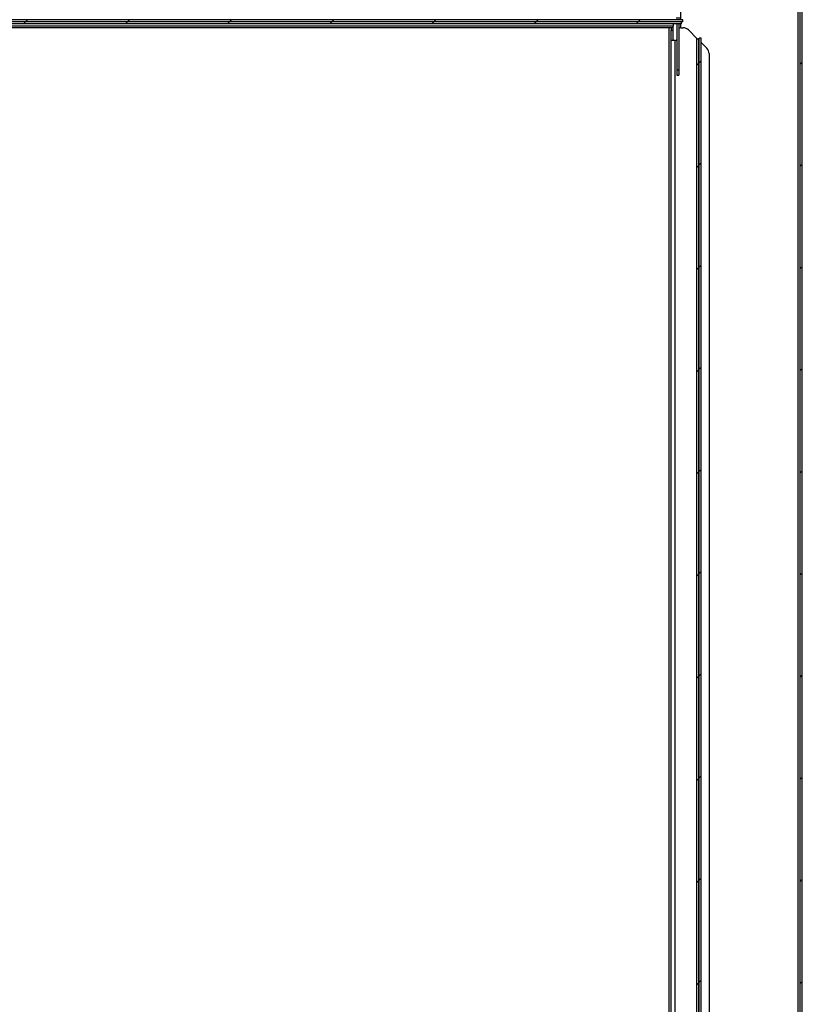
# Paper-space layout 'Specification Drawing' of a CAD drawing. Header units: millimetres. Extents: x 0 to 420, y 0 to 297.
# Tile 22 of 36: x 94 to 128, y 226 to 269. Entities that reach past the tile are written whole.
import ezdxf

# ---------------------------------------------------------------- set-up
doc = ezdxf.new("R2010")
doc.units = ezdxf.units.MM
doc.layers.add('BOARDER', color=7, linetype='Continuous', lineweight=25)
doc.styles.add('SLDTEXTSTYLE1', font='TXT', dxfattribs={"width": 0.75})
doc.styles.add('SLDTEXTSTYLE4', font='TXT', dxfattribs={"width": 0.692308})
doc.dimstyles.new('SLDDIMSTYLE3', dxfattribs={"dimtxt": 3.5, "dimasz": 3.302, "dimexe": 0, "dimexo": 0.0625, "dimgap": 0.875, "dimtad": 1, "dimlfac": 9, "dimrnd": 1e-09, "dimzin": 12, "dimdsep": 46, "dimtxsty": 'SLDTEXTSTYLE1', "dimsah": 1, "dimcen": 0.09, "dimadec": 0, "dimazin": 3, "dimtfac": 1, "dimtofl": 0, "dimtmove": 0, "dimatfit": 3, "dimfxl": 1, "dimfrac": 2, "dimtolj": 1, "dimtzin": 12, "dimarcsym": 0})

# ---------------------------------------------------------------- blocks, each defined once
blk = doc.blocks.new('_D')
at = {"color": 7, "linetype": 'Continuous', "lineweight": 0}
for p, q in [((126.379, 276.361), (140.585, 276.361)), ((139.585, 276.361), (139.585, 184.916)), ((123.628, 184.916), (140.585, 184.916))]:
    blk.add_line(p, q, dxfattribs=at)
at = {"color": 7, "linetype": 'Continuous', "lineweight": 18}
for points in [[(139.585, 276.361), (139.077, 273.059), (140.093, 273.059)], [(139.585, 184.916), (140.093, 188.218), (139.077, 188.218)]]:
    blk.add_solid(points, dxfattribs=at)
at = {"color": 7, "linetype": 'Continuous', "lineweight": 18, "char_height": 3.5, "attachment_point": 1, "rotation": 90}
for s, insert, style in [('Machine Height', (135.068, 215.89), 'SLDTEXTSTYLE1'), ('820 to 850 mm', (140.624, 217.58), 'SLDTEXTSTYLE4')]:
    blk.add_mtext(s, dxfattribs=dict(at, insert=insert, style=style))

psp = doc.layouts.new('Specification Drawing')

# ---------------------------------------------------------------- hatches: boundary and pattern name
at = {"layer": 'BOARDER', "linetype": 'Continuous', "lineweight": 18}
h = psp.add_hatch(dxfattribs=at)
h.set_pattern_fill('ANSI31', color=256, style=0)
edge = h.paths.add_edge_path(flags=0)
edge.add_line((65.244, 266.6677), (65.3329, 266.6677))
edge.add_line((65.3329, 266.6677), (65.3329, 268.7121))
edge.add_arc((65.1551, 268.7121), 0.1778, 0, 90)
edge.add_line((65.1551, 268.8899), (61.5662, 268.8899))
edge.add_arc((61.5662, 268.9788), 0.0889, 180, 270, ccw=False)
edge.add_line((61.4773, 268.9788), (61.4773, 276.1788))
edge.add_arc((61.5662, 276.1788), 0.0889, 90, 180, ccw=False)
edge.add_line((61.5662, 276.2677), (127.966, 276.2677))
edge.add_arc((127.966, 276.2674), 0.000222, -90, 90, ccw=False)
edge.add_line((127.966, 276.2672), (127.1215, 276.2672))
edge.add_arc((127.1215, 276.0894), 0.1778, 90, 180)
edge.add_line((126.9438, 276.0894), (126.9438, 275.3783))
edge.add_line((126.9438, 275.3783), (127.0327, 275.3783))
edge.add_line((127.0327, 275.3783), (127.0327, 276.0894))
edge.add_arc((127.1215, 276.0894), 0.0889, 90, 180, ccw=False)
edge.add_line((127.1215, 276.1783), (127.966, 276.1783))
edge.add_arc((127.966, 276.2674), 0.0891, 270, 450)
edge.add_line((127.966, 276.3565), (61.5662, 276.3565))
edge.add_arc((61.5662, 276.1788), 0.1778, 90, 180)
edge.add_line((61.3884, 276.1788), (61.3884, 268.9788))
edge.add_arc((61.5662, 268.9788), 0.1778, 180, 270)
edge.add_line((61.5662, 268.801), (65.1551, 268.801))
edge.add_arc((65.1551, 268.7121), 0.0889, 0, 90, ccw=False)
edge.add_line((65.244, 268.7121), (65.244, 266.6677))
h = psp.add_hatch(dxfattribs=at)
h.set_pattern_fill('ANSI31', color=256, style=0)
edge = h.paths.add_edge_path(flags=0)
edge.add_line((127.8773, 192.3902), (127.3329, 192.3902))
edge.add_line((127.3329, 192.3902), (127.3329, 192.3013))
edge.add_line((127.3329, 192.3013), (127.8773, 192.3013))
edge.add_arc((127.8773, 192.4791), 0.1778, 270, 360)
edge.add_line((128.0551, 192.4791), (128.0551, 275.6791))
edge.add_arc((127.8773, 275.6791), 0.1778, 0, 90)
edge.add_line((127.8773, 275.8569), (127.1107, 275.8569))
edge.add_line((127.1107, 275.8569), (127.1107, 275.768))
edge.add_line((127.1107, 275.768), (127.8773, 275.768))
edge.add_arc((127.8773, 275.6791), 0.0889, 0, 90, ccw=False)
edge.add_line((127.9662, 275.6791), (127.9662, 192.4791))
edge.add_arc((127.8773, 192.4791), 0.0889, 270, 360, ccw=False)
h = psp.add_hatch(dxfattribs=at)
h.set_pattern_fill('ANSI31', color=256, style=0)
h.paths.add_polyline_path([(122.7626, 268.9459), (122.7626, 269.0348), (67.1441, 269.0348), (67.1441, 268.9459)], flags=0)
h = psp.add_hatch(dxfattribs=at)
h.set_pattern_fill('ANSI31', color=256, style=0)
h.paths.add_polyline_path([(67.1621, 269.0348), (122.8237, 269.0348), (122.8237, 269.1237), (67.1621, 269.1237)], flags=0)
h = psp.add_hatch(dxfattribs=at)
h.set_pattern_fill('ANSI31', color=256, style=0)
h.paths.add_polyline_path([(123.6329, 214.9509), (123.6329, 268.3145), (123.544, 268.3145), (123.544, 214.9509)], flags=0)
h = psp.add_hatch(dxfattribs=at)
h.set_pattern_fill('ANSI31', color=256, style=0)
h.paths.add_polyline_path([(123.5107, 214.7186), (123.5107, 215.3407), (123.5107, 268.2867), (123.4218, 268.2867), (123.4218, 215.3407), (123.4218, 214.7186)], flags=0)

# ---------------------------------------------------------------- linework, layer by layer
at = {"color": 7, "linetype": 'Continuous', "lineweight": 25}
for p, q in [((127.8773, 275.7569), (127.8773, 192.4791)), ((127.9662, 275.6791), (127.9662, 192.4791)), ((128.0551, 275.6791), (128.0551, 192.4791)), ((122.5551, 269.2325), (122.5551, 269.1237)), ((122.644, 269.2325), (122.644, 269.1237)), ((122.7626, 269.0348), (67.1441, 269.0348)), ((122.7626, 268.9459), (67.1441, 268.9459)), ((122.8237, 269.1237), (67.1621, 269.1237)), ((122.8237, 269.0348), (67.1621, 269.0348)), ((122.3995, 268.7694), (122.2218, 268.7694)), ((122.2218, 268.7694), (122.2218, 268.7692)), ((122.3107, 268.7692), (122.2218, 268.7692)), ((122.3107, 268.7692), (122.3107, 268.6581)), ((122.3995, 268.7692), (122.3107, 268.7692)), ((122.3995, 268.9459), (122.3995, 268.8323)), ((122.3995, 268.7694), (122.3995, 268.8323)), ((122.3995, 268.6581), (122.3995, 268.7692)), ((122.5551, 268.9459), (122.5551, 266.9067)), ((122.644, 268.9459), (122.644, 266.9067)), ((122.7389, 268.7692), (122.8409, 268.7692)), ((122.7626, 268.9459), (122.7626, 269.0348)), ((122.8237, 269.0348), (122.8237, 269.1237)), ((122.3107, 268.6581), (122.3995, 268.6581)), ((122.3107, 268.2137), (122.3107, 268.6581)), ((122.3995, 268.2137), (122.3995, 268.6581)), ((123.0766, 268.6716), (123.4615, 268.2867)), ((123.544, 214.9509), (123.544, 268.3145)), ((123.6329, 268.3145), (123.544, 268.3145)), ((123.6329, 214.9509), (123.6329, 268.3145)), ((122.4884, 268.2137), (122.3107, 268.2137)), ((122.3107, 217.9911), (122.3107, 268.2137)), ((122.4884, 268.2137), (122.5011, 268.2137)), ((123.4218, 268.2867), (123.4218, 215.3407)), ((123.4218, 268.2867), (123.5107, 268.2867)), ((123.5107, 268.2867), (123.5107, 215.3407)), ((123.5107, 268.2376), (123.544, 268.2042)), ((123.6329, 268.1153), (123.8797, 267.8685)), ((123.9773, 267.6328), (123.9773, 194.9839)), ((122.644, 266.9067), (122.5551, 266.9067)), ((122.5551, 266.9067), (122.5551, 266.6902)), ((122.5551, 266.6902), (122.644, 266.6902)), ((122.644, 266.9067), (122.644, 266.6902))]:
    psp.add_line(p, q, dxfattribs=at)
at = {"color": 8, "linetype": 'Continuous', "lineweight": 25}
for p, q in [((122.7329, 269.1237), (122.7329, 269.7458)), ((122.3995, 268.8323), (65.4884, 268.8323)), ((122.2218, 268.7694), (65.4884, 268.7694)), ((122.2218, 217.8704), (122.2218, 268.7692)), ((122.7329, 268.769), (122.7329, 268.9459)), ((122.4884, 219.3281), (122.4884, 268.2137))]:
    psp.add_line(p, q, dxfattribs=at)
at = {"color": 7, "linetype": 'Continuous', "lineweight": 25}
for centre, radius, start, end in [((122.7389, 268.6581), 0.1111, 90, 148.66992), ((122.8409, 268.4359), 0.3333, 45, 90), ((122.5011, 268.2692), 0.0556, 270, 346.45759), ((123.644, 267.6328), 0.3333, 0, 45)]:
    psp.add_arc(centre, radius, start, end, dxfattribs=at)

# ---------------------------------------------------------------- dimensions: what is measured, and where the dimension line sits
at = {"color": 7, "linetype": 'Continuous', "lineweight": 18}
dim = psp.add_linear_dim(base=(145.1358, 184.9161), p1=(125.3792, 276.3605), p2=(122.6279, 184.9161), angle=90, text='Machine Height', dimstyle='SLDDIMSTYLE3', dxfattribs=at)
dim.commit()
dim.dimension.update_dxf_attribs({"geometry": '_D', "text_midpoint": (145.1358, 233.9714), "dimtype": 160})

doc.saveas('drawing.dxf')
